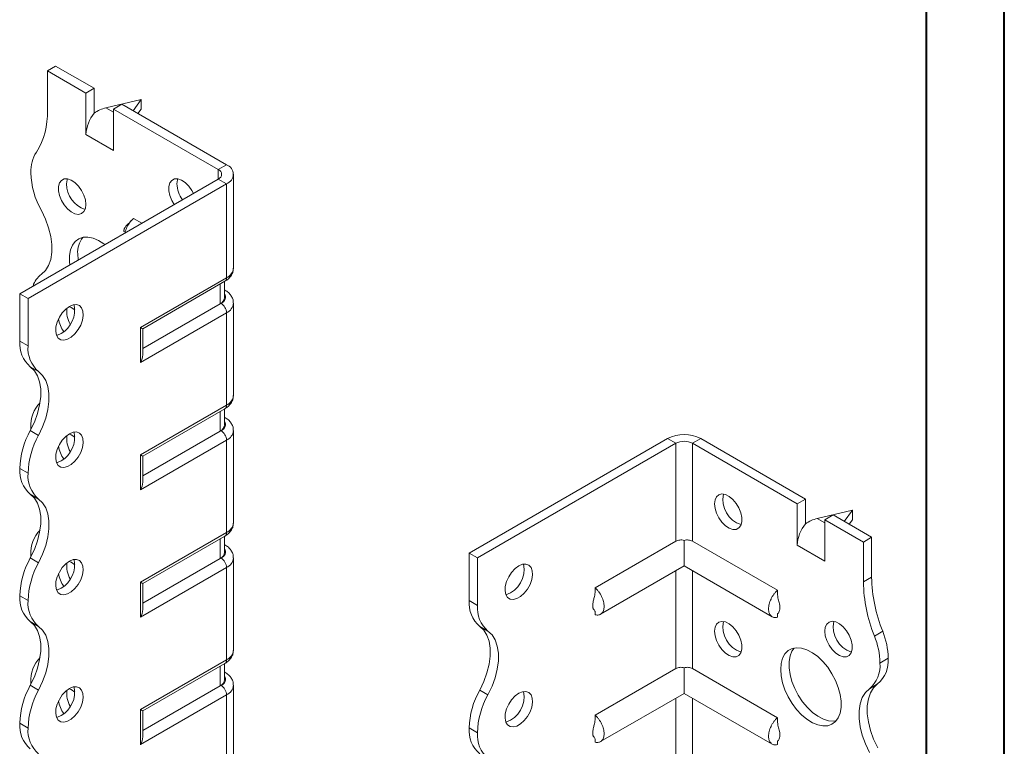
# Model space of a CAD drawing. Header units: millimetres. Extents: x 0 to 210, y 0 to 297.
# Tile 4 of 6: x 147 to 210, y 113 to 159. Entities that reach past the tile are written whole.
import ezdxf

# ---------------------------------------------------------------- set-up
doc = ezdxf.new("R2010")
doc.units = ezdxf.units.MM

msp = doc.modelspace()

# ---------------------------------------------------------------- linework, layer by layer
at = {"color": 7, "linetype": 'Continuous', "lineweight": 40}
for p, q in [((210.079, 0.215), (210.079, 297.215)), ((205.079, 5.215), (205.079, 292.215))]:
    msp.add_line(p, q, dxfattribs=at)
at = {"color": 7, "linetype": 'Continuous', "lineweight": 15}
for p, q in [((148.717, 155.839), (149.247, 156.146)), ((151.722, 154.717), (149.247, 156.146)), ((148.717, 155.839), (148.717, 153.275)), ((151.192, 154.411), (148.717, 155.839)), ((151.722, 154.717), (151.192, 154.411)), ((151.722, 153.124), (151.722, 154.717)), ((151.192, 151.757), (151.192, 154.411)), ((154.727, 154.002), (152.473, 153.466)), ((152.473, 153.466), (152.959, 153.186)), ((152.959, 153.39), (153.49, 153.696)), ((160.207, 149.818), (153.49, 153.696)), ((154.212, 153.28), (154.727, 154.002)), ((154.727, 154.002), (154.727, 153.39)), ((152.959, 150.736), (152.959, 153.39)), ((159.677, 149.512), (152.959, 153.39)), ((154.727, 153.39), (154.521, 153.101)), ((151.192, 151.757), (152.959, 150.736)), ((159.677, 149.512), (160.207, 149.818)), ((159.677, 149.512), (159.677, 148.9)), ((160.647, 143.184), (160.647, 149.206)), ((146.949, 141.552), (159.677, 148.9)), ((147.479, 141.246), (160.207, 148.594)), ((159.677, 148.9), (160.207, 148.594)), ((160.207, 142.572), (160.207, 148.594)), ((154.768, 146.066), (154.232, 146.375)), ((150.661, 144.102), (150.689, 143.711)), ((154.681, 139.382), (160.207, 142.572)), ((154.828, 139.297), (160.104, 142.343)), ((159.788, 140.901), (159.788, 142.16)), ((160.081, 141.309), (160.081, 142.329)), ((147.479, 141.246), (146.949, 141.552)), ((146.949, 138.511), (146.949, 141.552)), ((160.104, 141.78), (160.081, 141.793)), ((160.104, 141.78), (160.081, 141.791)), ((147.479, 138.205), (147.479, 141.246)), ((159.788, 140.901), (154.828, 138.037)), ((159.854, 140.939), (159.788, 140.901)), ((160.647, 135.019), (160.647, 140.939)), ((160.207, 140.326), (154.681, 137.136)), ((160.207, 134.406), (160.207, 140.326)), ((154.681, 137.136), (154.681, 139.382)), ((154.828, 137.629), (154.828, 139.297)), ((146.949, 138.511), (147.479, 138.205)), ((148.155, 136.553), (147.624, 136.859)), ((154.681, 131.216), (160.207, 134.406)), ((154.828, 131.132), (160.104, 134.177)), ((159.788, 132.735), (159.788, 133.995)), ((160.081, 133.143), (160.081, 134.164)), ((160.104, 133.614), (160.081, 133.628)), ((160.104, 133.614), (160.081, 133.625)), ((147.624, 132.776), (148.155, 132.47)), ((147.656, 132.976), (147.659, 132.841)), ((159.788, 132.735), (154.828, 129.872)), ((159.854, 132.773), (159.788, 132.735)), ((160.647, 126.853), (160.647, 132.773)), ((160.207, 132.161), (154.681, 128.971)), ((160.207, 126.241), (160.207, 132.161)), ((175.764, 124.918), (188.492, 132.266)), ((176.294, 124.612), (189.022, 131.959)), ((189.022, 131.959), (188.492, 132.266)), ((189.022, 131.959), (189.022, 125.679)), ((190.083, 131.959), (190.613, 132.266)), ((190.083, 125.679), (190.083, 131.959)), ((190.083, 131.959), (196.8, 128.081)), ((190.613, 132.266), (197.33, 128.388)), ((154.681, 128.971), (154.681, 131.216)), ((154.828, 129.464), (154.828, 131.132)), ((147.479, 130.039), (146.949, 130.345)), ((146.949, 130.345), (147.479, 130.038)), ((146.949, 130.345), (146.949, 130.345)), ((147.479, 130.038), (147.479, 130.039)), ((148.154, 128.388), (147.624, 128.694)), ((197.33, 128.388), (196.8, 128.081)), ((197.33, 126.795), (197.33, 128.388)), ((196.8, 125.428), (196.8, 128.081)), ((200.336, 127.673), (198.082, 127.137)), ((199.82, 126.95), (200.336, 127.673)), ((200.336, 127.673), (200.336, 127.061)), ((198.082, 127.137), (198.568, 126.857)), ((198.568, 127.061), (199.098, 127.367)), ((198.568, 124.407), (198.568, 127.061)), ((198.568, 127.061), (201.043, 125.632)), ((199.098, 127.367), (201.573, 125.938)), ((200.336, 127.061), (200.13, 126.772)), ((154.681, 123.051), (160.207, 126.241)), ((154.828, 122.966), (160.104, 126.012)), ((159.788, 124.57), (159.788, 125.83)), ((160.081, 124.978), (160.081, 125.999)), ((189.022, 125.679), (183.85, 122.693)), ((189.552, 125.733), (189.552, 124.096)), ((190.083, 125.679), (195.527, 122.536)), ((201.043, 125.632), (201.573, 125.938)), ((201.573, 125.938), (201.573, 123.374)), ((160.104, 125.449), (160.081, 125.462)), ((160.104, 125.449), (160.081, 125.46)), ((196.8, 125.428), (198.568, 124.407)), ((201.043, 125.632), (201.043, 123.068)), ((147.624, 124.611), (148.155, 124.305)), ((147.656, 124.811), (147.659, 124.676)), ((159.788, 124.57), (154.828, 121.706)), ((159.854, 124.608), (159.788, 124.57)), ((160.647, 118.688), (160.647, 124.608)), ((175.764, 124.918), (176.294, 124.612)), ((175.764, 121.876), (175.764, 124.918)), ((176.294, 121.57), (176.294, 124.612)), ((160.207, 123.995), (154.681, 120.805)), ((160.207, 118.076), (160.207, 123.995)), ((184.187, 120.998), (189.552, 124.096)), ((189.022, 123.789), (189.022, 117.513)), ((189.552, 124.096), (195.19, 120.841)), ((190.083, 117.513), (190.083, 123.789)), ((201.043, 123.068), (201.573, 123.374)), ((154.681, 120.805), (154.681, 123.051)), ((154.828, 121.298), (154.828, 122.966)), ((147.479, 121.873), (146.949, 122.18)), ((146.949, 122.179), (146.949, 122.18)), ((146.949, 122.179), (147.479, 121.873)), ((147.479, 121.873), (147.479, 121.873)), ((175.764, 121.876), (176.294, 121.57)), ((183.849, 121.188), (183.85, 120.965)), ((195.527, 121.025), (195.527, 120.807)), ((148.154, 120.222), (147.624, 120.529)), ((176.969, 119.919), (176.439, 120.225)), ((201.75, 119.605), (202.28, 119.911)), ((154.681, 114.885), (160.207, 118.076)), ((202.103, 117.875), (202.634, 118.182)), ((154.828, 114.801), (160.104, 117.847)), ((159.788, 116.404), (159.788, 117.664)), ((160.081, 116.813), (160.081, 117.833)), ((189.022, 117.513), (183.85, 114.528)), ((189.552, 117.568), (189.552, 115.93)), ((190.083, 117.513), (195.527, 114.37)), ((160.104, 117.284), (160.081, 117.297)), ((160.104, 117.284), (160.081, 117.295)), ((147.624, 116.445), (148.155, 116.139)), ((147.656, 116.645), (147.659, 116.51)), ((147.656, 116.645), (147.656, 116.645)), ((159.788, 116.404), (154.828, 113.541)), ((159.854, 116.442), (159.788, 116.404)), ((160.647, 110.522), (160.647, 116.442)), ((201.958, 116.53), (201.428, 116.224)), ((160.207, 115.83), (154.681, 112.64)), ((160.207, 109.91), (160.207, 115.83)), ((176.439, 116.142), (176.969, 115.836)), ((184.187, 112.833), (189.552, 115.93)), ((189.022, 115.624), (189.022, 109.348)), ((189.552, 115.93), (195.19, 112.676)), ((190.083, 109.348), (190.083, 115.624)), ((154.681, 112.64), (154.681, 114.885)), ((154.828, 113.133), (154.828, 114.801)), ((147.479, 113.708), (146.949, 114.014)), ((146.949, 114.014), (147.479, 113.708)), ((146.949, 114.014), (146.949, 114.014)), ((147.479, 113.708), (147.479, 113.708)), ((176.294, 113.405), (175.764, 113.711)), ((175.764, 113.71), (175.764, 113.711)), ((175.764, 113.71), (176.294, 113.404)), ((176.294, 113.404), (176.294, 113.405)), ((183.849, 113.022), (183.85, 112.799)), ((195.527, 112.86), (195.527, 112.642))]:
    msp.add_line(p, q, dxfattribs=at)
at = {"color": 7, "linetype": 'Continuous', "lineweight": 15, "flags": 128}
for points in [[(151.192, 147.266), (151.159, 147.56), (151.063, 147.871), (150.911, 148.174), (150.714, 148.448), (150.488, 148.672), (150.247, 148.829), (150.012, 148.909), (149.798, 148.904), (149.622, 148.816), (149.497, 148.651), (149.432, 148.421), (149.432, 148.143), (149.497, 147.838), (149.622, 147.528), (149.798, 147.237), (150.012, 146.985), (150.247, 146.793), (150.488, 146.673), (150.714, 146.635), (150.911, 146.682), (151.063, 146.81), (151.159, 147.009), (151.192, 147.266)], [(150.007, 148.91), (149.987, 148.849), (149.954, 148.593)], [(158.086, 147.981), (157.982, 148.175), (157.786, 148.448), (157.559, 148.672), (157.319, 148.83), (157.083, 148.909), (156.869, 148.905), (156.693, 148.817), (156.568, 148.651), (156.503, 148.421), (156.503, 148.143), (156.568, 147.838), (156.693, 147.529), (156.848, 147.267)], [(157.078, 148.91), (157.058, 148.85), (157.025, 148.593)], [(148.331, 142.793), (148.591, 143.038), (148.792, 143.361), (148.929, 143.752), (148.998, 144.202), (148.998, 144.698), (148.929, 145.227), (148.792, 145.776), (148.591, 146.331), (148.331, 146.876)], [(152.401, 144.699), (152.337, 144.747), (151.988, 144.967), (151.643, 145.112), (151.311, 145.179), (151.004, 145.165), (150.732, 145.072), (150.502, 144.901), (150.324, 144.659), (150.201, 144.352), (150.139, 143.992), (150.139, 143.59), (150.158, 143.405)], [(150.131, 140.735), (149.893, 140.56), (149.672, 140.322), (149.485, 140.039), (149.346, 139.731), (149.266, 139.423), (149.249, 139.136), (149.298, 138.892), (149.409, 138.709), (149.573, 138.601), (149.779, 138.575), (150.011, 138.634), (150.251, 138.773), (150.483, 138.982), (150.689, 139.245), (150.853, 139.543), (150.964, 139.854), (151.013, 140.154), (150.996, 140.422), (150.916, 140.637), (150.777, 140.784), (150.59, 140.852), (150.369, 140.835), (150.131, 140.735)], [(150.484, 140.509), (150.247, 140.664), (150.106, 140.721)], [(149.601, 139), (149.362, 138.9), (149.3, 138.888)], [(147.624, 136.859), (147.884, 136.614), (148.085, 136.291), (148.222, 135.9), (148.291, 135.451), (148.291, 134.955), (148.222, 134.425), (148.085, 133.876), (147.884, 133.321), (147.624, 132.776)], [(148.155, 132.47), (148.414, 133.015), (148.615, 133.57), (148.752, 134.119), (148.821, 134.648), (148.821, 135.144), (148.752, 135.594), (148.615, 135.985), (148.414, 136.308), (148.155, 136.553)], [(150.131, 132.57), (149.893, 132.395), (149.672, 132.156), (149.485, 131.873), (149.346, 131.566), (149.266, 131.257), (149.249, 130.971), (149.298, 130.727), (149.409, 130.544), (149.573, 130.436), (149.779, 130.41), (150.011, 130.469), (150.251, 130.608), (150.483, 130.817), (150.689, 131.08), (150.853, 131.378), (150.964, 131.688), (151.013, 131.989), (150.996, 132.257), (150.916, 132.472), (150.777, 132.619), (150.59, 132.687), (150.369, 132.67), (150.131, 132.57)], [(150.484, 132.344), (150.247, 132.498), (150.106, 132.555)], [(149.601, 130.835), (149.362, 130.735), (149.3, 130.722)], [(147.624, 128.694), (147.884, 128.448), (148.085, 128.126), (148.222, 127.735), (148.291, 127.285), (148.291, 126.789), (148.222, 126.26), (148.085, 125.71), (147.884, 125.156), (147.624, 124.611)], [(148.155, 124.305), (148.414, 124.85), (148.615, 125.404), (148.752, 125.954), (148.821, 126.483), (148.821, 126.979), (148.752, 127.429), (148.615, 127.82), (148.414, 128.142), (148.154, 128.388)], [(191.497, 128.081), (191.53, 128.337), (191.625, 128.537), (191.777, 128.665), (191.974, 128.712), (192.201, 128.674), (192.441, 128.554), (192.677, 128.362), (192.89, 128.11), (193.066, 127.819), (193.191, 127.509), (193.256, 127.204), (193.256, 126.926), (193.191, 126.696), (193.066, 126.531), (192.89, 126.443), (192.677, 126.438), (192.441, 126.518), (192.201, 126.675), (191.974, 126.899), (191.777, 127.173), (191.625, 127.476), (191.53, 127.787), (191.497, 128.081)], [(150.131, 124.405), (149.893, 124.229), (149.672, 123.991), (149.485, 123.708), (149.346, 123.401), (149.266, 123.092), (149.249, 122.805), (149.298, 122.561), (149.409, 122.379), (149.573, 122.27), (149.779, 122.245), (150.011, 122.303), (150.251, 122.442), (150.483, 122.651), (150.689, 122.914), (150.853, 123.212), (150.964, 123.523), (151.013, 123.823), (150.996, 124.091), (150.916, 124.307), (150.777, 124.454), (150.59, 124.521), (150.369, 124.504), (150.131, 124.405)], [(150.484, 124.178), (150.247, 124.333), (150.106, 124.39)], [(178.946, 124.101), (178.707, 123.926), (178.486, 123.687), (178.3, 123.404), (178.161, 123.097), (178.08, 122.789), (178.064, 122.502), (178.113, 122.258), (178.224, 122.075), (178.388, 121.967), (178.593, 121.941), (178.825, 122), (179.066, 122.139), (179.298, 122.348), (179.503, 122.611), (179.668, 122.909), (179.778, 123.219), (179.827, 123.52), (179.811, 123.788), (179.73, 124.003), (179.592, 124.15), (179.405, 124.218), (179.184, 124.201), (178.946, 124.101)], [(149.601, 122.669), (149.362, 122.57), (149.3, 122.557)], [(147.624, 120.529), (147.884, 120.283), (148.085, 119.961), (148.222, 119.569), (148.291, 119.12), (148.291, 118.624), (148.222, 118.094), (148.085, 117.545), (147.884, 116.991), (147.624, 116.445)], [(148.155, 116.139), (148.414, 116.684), (148.615, 117.239), (148.752, 117.788), (148.821, 118.318), (148.821, 118.814), (148.752, 119.263), (148.615, 119.654), (148.414, 119.977), (148.154, 120.222)], [(176.439, 116.142), (176.698, 116.687), (176.899, 117.241), (177.036, 117.791), (177.106, 118.32), (177.106, 118.816), (177.036, 119.266), (176.899, 119.657), (176.698, 119.979), (176.439, 120.225)], [(191.497, 119.916), (191.53, 120.172), (191.625, 120.372), (191.777, 120.5), (191.974, 120.546), (192.201, 120.508), (192.441, 120.389), (192.677, 120.196), (192.89, 119.945), (193.066, 119.654), (193.191, 119.344), (193.256, 119.039), (193.256, 118.761), (193.191, 118.531), (193.066, 118.365), (192.89, 118.277), (192.677, 118.273), (192.441, 118.352), (192.201, 118.51), (191.974, 118.734), (191.777, 119.008), (191.625, 119.311), (191.53, 119.621), (191.497, 119.916)], [(198.568, 119.916), (198.601, 120.173), (198.697, 120.372), (198.848, 120.5), (199.045, 120.547), (199.272, 120.509), (199.512, 120.389), (199.748, 120.197), (199.961, 119.946), (200.137, 119.654), (200.262, 119.345), (200.327, 119.039), (200.327, 118.762), (200.262, 118.531), (200.137, 118.366), (199.961, 118.278), (199.748, 118.273), (199.512, 118.353), (199.272, 118.51), (199.045, 118.735), (198.848, 119.008), (198.697, 119.312), (198.601, 119.622), (198.568, 119.916)], [(176.969, 115.836), (177.229, 116.381), (177.43, 116.935), (177.566, 117.485), (177.636, 118.014), (177.636, 118.51), (177.566, 118.96), (177.43, 119.351), (177.229, 119.673), (176.969, 119.919)], [(195.739, 117.466), (195.771, 117.849), (195.863, 118.184), (196.015, 118.459), (196.22, 118.667), (196.472, 118.799), (196.763, 118.853), (197.083, 118.826), (197.423, 118.72), (197.771, 118.537), (198.117, 118.283), (198.448, 117.967), (198.755, 117.599), (199.028, 117.191), (199.257, 116.755), (199.436, 116.307), (199.558, 115.859), (199.621, 115.427), (199.621, 115.024), (199.558, 114.664), (199.436, 114.358), (199.257, 114.116), (199.028, 113.945), (198.755, 113.851), (198.448, 113.838), (198.117, 113.905), (197.771, 114.05), (197.423, 114.269), (197.083, 114.555), (196.763, 114.898), (196.472, 115.288), (196.22, 115.712), (196.015, 116.156), (195.863, 116.606), (195.771, 117.047), (195.739, 117.466)], [(196.6, 118.834), (196.462, 118.636), (196.34, 118.329), (196.278, 117.969), (196.278, 117.567), (196.34, 117.135), (196.462, 116.687), (196.641, 116.238), (196.87, 115.803), (197.143, 115.394), (197.45, 115.026), (197.782, 114.711), (198.127, 114.457), (198.475, 114.274), (198.815, 114.167), (199.136, 114.141), (199.298, 114.16)], [(150.131, 116.239), (149.893, 116.064), (149.672, 115.826), (149.485, 115.542), (149.346, 115.235), (149.266, 114.927), (149.249, 114.64), (149.298, 114.396), (149.409, 114.213), (149.573, 114.105), (149.779, 114.079), (150.011, 114.138), (150.251, 114.277), (150.483, 114.486), (150.689, 114.749), (150.853, 115.047), (150.964, 115.358), (151.013, 115.658), (150.996, 115.926), (150.916, 116.141), (150.777, 116.288), (150.59, 116.356), (150.369, 116.339), (150.131, 116.239)], [(150.484, 116.013), (150.247, 116.168), (150.106, 116.225)], [(201.428, 112.141), (201.169, 112.686), (200.968, 113.24), (200.831, 113.789), (200.762, 114.319), (200.762, 114.815), (200.831, 115.265), (200.968, 115.656), (201.169, 115.978), (201.428, 116.224)], [(201.958, 116.53), (201.699, 116.284), (201.498, 115.962), (201.361, 115.571), (201.292, 115.121), (201.292, 114.625), (201.361, 114.095), (201.498, 113.546), (201.699, 112.992), (201.959, 112.447)], [(178.946, 115.936), (178.707, 115.76), (178.486, 115.522), (178.3, 115.239), (178.161, 114.932), (178.08, 114.623), (178.064, 114.336), (178.113, 114.092), (178.224, 113.91), (178.388, 113.801), (178.593, 113.776), (178.825, 113.834), (179.066, 113.973), (179.298, 114.182), (179.503, 114.445), (179.668, 114.743), (179.778, 115.054), (179.827, 115.354), (179.811, 115.622), (179.73, 115.838), (179.592, 115.985), (179.405, 116.052), (179.184, 116.036), (178.946, 115.936)], [(149.601, 114.504), (149.362, 114.404), (149.3, 114.391)]]:
    msp.add_lwpolyline(points, dxfattribs=at)
at = {"color": 7, "linetype": 'Continuous', "lineweight": 15}
for centre, radius, start, end in [((144.113, 153.087), 4.608, 327.74846, 2.33871), ((153.492, 151.651), 2.302, 140.22793, 177.36071), ((149.957, 149.399), 2.303, 147.74162, 182.29833), ((159.975, 149.206), 0.655, 290.78342, 69.21658), ((152.965, 149.472), 5.312, 181.78232, 209.26309), ((159.561, 149.206), 0.327, 290.78342, 69.21658), ((151.676, 148.585), 1.722, 179.74622, 251.81738), ((158.925, 148.68), 1.901, 182.60404, 215.59276), ((152.205, 144.203), 1.547, 141.65353, 183.77236), ((149.271, 141.557), 1.553, 127.23476, 161.82827), ((159.896, 143.259), 0.754, 294.37466, 354.3052), ((159.962, 142.545), 0.246, 305.01333, 6.29885), ((159.704, 141.343), 0.431, 290.26685, 29.20572), ((148.746, 140.495), 1.722, 299.74686, 11.822), ((159.58, 141.359), 0.503, 294.37466, 354.3052), ((159.44, 140.291), 0.768, 2.60548, 57.39452), ((159.911, 141.002), 0.738, 293.671, 355.26382), ((151.554, 140.422), 1.594, 172.55814, 211.08499), ((151.401, 140.248), 1.988, 188.78709, 214.75221), ((148.902, 138.346), 1.96, 175.16429, 229.31203), ((149.433, 138.039), 1.96, 175.16429, 229.31203), ((149.659, 133.133), 2.009, 134.71765, 184.47723), ((159.896, 135.094), 0.754, 294.37466, 354.3052), ((159.962, 134.379), 0.246, 305.01333, 6.29885), ((159.704, 133.177), 0.431, 290.26685, 29.20572), ((152.258, 130.18), 5.312, 150.73691, 178.21768), ((148.746, 132.33), 1.722, 299.74686, 11.822), ((159.58, 133.193), 0.503, 294.37466, 354.3052), ((159.44, 132.126), 0.768, 2.60548, 57.39452), ((159.911, 132.837), 0.738, 293.671, 355.26382), ((152.789, 129.874), 5.312, 150.73691, 178.21768), ((151.554, 132.256), 1.594, 172.55814, 211.08499), ((189.552, 130.219), 2.306, 62.60967, 117.39033), ((189.552, 130.936), 1.153, 62.60967, 117.39033), ((151.401, 132.083), 1.988, 188.78709, 214.75221), ((148.901, 130.179), 1.959, 175.16254, 229.32327), ((149.431, 129.873), 1.959, 175.16254, 229.32327), ((193.704, 128.335), 1.666, 167.1952, 252.79943), ((149.659, 124.968), 2.009, 134.71765, 184.47723), ((159.896, 126.928), 0.754, 294.37466, 354.3052), ((199.1, 125.322), 2.302, 140.22793, 177.36071), ((159.962, 126.214), 0.246, 305.01333, 6.29885), ((159.704, 125.012), 0.431, 290.26685, 29.20572), ((152.258, 122.014), 5.312, 150.73691, 178.21768), ((148.746, 124.165), 1.722, 299.74686, 11.822), ((159.58, 125.028), 0.503, 294.37466, 354.3052), ((159.44, 123.961), 0.768, 2.60548, 57.39452), ((159.911, 124.672), 0.738, 293.671, 355.26382), ((152.789, 121.708), 5.312, 150.73691, 178.21768), ((151.554, 124.091), 1.594, 172.55814, 211.08499), ((177.622, 123.845), 1.666, 287.20078, 12.8046), ((151.401, 123.917), 1.988, 188.78709, 214.75221), ((211.329, 123.562), 9.758, 181.10398, 201.97437), ((210.799, 123.256), 9.758, 181.10398, 201.97437), ((148.901, 122.014), 1.959, 175.16254, 229.32327), ((149.431, 121.708), 1.959, 175.16254, 229.32327), ((177.717, 121.711), 1.96, 175.16429, 229.31203), ((178.247, 121.405), 1.96, 175.16429, 229.31203), ((193.704, 120.17), 1.666, 167.1952, 252.79943), ((200.775, 120.17), 1.666, 167.1952, 252.79943), ((197.223, 117.779), 4.881, 1.13517, 21.97152), ((197.754, 118.085), 4.881, 1.13517, 21.97152), ((149.659, 116.802), 2.009, 134.72167, 184.47672), ((159.962, 118.048), 0.246, 305.01333, 6.29885), ((159.896, 118.763), 0.754, 294.37466, 354.3052), ((200.68, 118.016), 1.96, 310.68797, 4.83571), ((200.15, 117.71), 1.96, 310.68797, 4.83571), ((159.58, 116.862), 0.503, 294.37466, 354.3052), ((159.704, 116.847), 0.431, 290.26685, 29.20572), ((152.258, 113.849), 5.312, 150.73691, 178.21768), ((148.746, 115.999), 1.722, 299.74686, 11.822), ((159.44, 115.795), 0.768, 2.60548, 57.39452), ((159.911, 116.506), 0.738, 293.671, 355.26382), ((152.789, 113.543), 5.312, 150.73691, 178.21768), ((151.554, 115.926), 1.594, 172.55814, 211.08499), ((181.073, 113.546), 5.312, 150.73691, 178.21768), ((181.603, 113.239), 5.312, 150.73691, 178.21768), ((177.622, 115.679), 1.666, 287.20078, 12.8046), ((151.401, 115.752), 1.988, 188.78709, 214.75221), ((148.901, 113.849), 1.959, 175.16254, 229.32327), ((149.431, 113.542), 1.959, 175.16254, 229.32327), ((177.715, 113.545), 1.959, 175.16254, 229.32327), ((178.246, 113.239), 1.959, 175.16254, 229.32327)]:
    msp.add_arc(centre, radius, start, end, dxfattribs=at)
for centre, major_axis, ratio, start_param, end_param in [((152.473, 152.242), (1.39, 0.796), 0.717477, 1.181016, 1.704614), ((154.328, 139.586), (0.5, -0.289), 0.00007, 0.000041, 0.785439), ((154.328, 137.34), (0.354, 0.612), 0.577335, 4.71243, 5.497828), ((154.328, 131.42), (0.5, -0.289), 0.00007, 0.000041, 0.785439), ((154.328, 129.175), (0.354, 0.612), 0.577335, 4.71243, 5.497828), ((198.082, 125.912), (1.39, 0.796), 0.717477, 1.181016, 1.704614), ((154.328, 123.255), (0.5, -0.289), 0.00007, 0.000041, 0.785439), ((154.328, 121.009), (0.354, 0.612), 0.577335, 4.71243, 5.497828), ((154.328, 115.09), (0.5, -0.289), 0.00007, 0.000041, 0.785439), ((154.328, 112.844), (0.354, 0.612), 0.577335, 4.71243, 5.497828)]:
    msp.add_ellipse(centre, major_axis=major_axis, ratio=ratio, start_param=start_param, end_param=end_param, dxfattribs=at)
for points, knots in [([(154.076, 146.22), (154.042, 146.18), (153.973, 146.096), (153.846, 145.979), (153.745, 145.871), (153.678, 145.769), (153.65, 145.707), (153.637, 145.666), (153.629, 145.628), (153.626, 145.593), (153.627, 145.562), (153.631, 145.536), (153.638, 145.517), (153.643, 145.515), (153.646, 145.514)], [0, 0, 0, 0, 0.166886, 0.344882, 0.596682, 0.711409, 0.755274, 0.792282, 0.824827, 0.855782, 0.888001, 0.923721, 0.961115, 1, 1, 1, 1]), ([(154.232, 146.375), (154.176, 146.319), (154.038, 146.182), (153.857, 145.902), (153.733, 145.633), (153.712, 145.489), (153.706, 145.453)], [0, 0, 0, 0, 0.225912, 0.558443, 0.890983, 1, 1, 1, 1]), ([(160.104, 142.343), (160.155, 142.375), (160.285, 142.457), (160.453, 142.622), (160.582, 142.839), (160.647, 143.032), (160.639, 143.146), (160.637, 143.18)], [0, 0, 0, 0, 0.169247, 0.427441, 0.669069, 0.902307, 1, 1, 1, 1]), ([(160.637, 140.942), (160.638, 140.993), (160.64, 141.127), (160.56, 141.332), (160.42, 141.538), (160.259, 141.684), (160.144, 141.755), (160.104, 141.78)], [0, 0, 0, 0, 0.146541, 0.385197, 0.621646, 0.868918, 1, 1, 1, 1]), ([(160.104, 134.177), (160.155, 134.21), (160.285, 134.291), (160.453, 134.456), (160.582, 134.673), (160.647, 134.867), (160.639, 134.981), (160.637, 135.015)], [0, 0, 0, 0, 0.169247, 0.427441, 0.669069, 0.902307, 1, 1, 1, 1]), ([(160.637, 132.776), (160.638, 132.827), (160.64, 132.961), (160.56, 133.166), (160.42, 133.373), (160.259, 133.518), (160.144, 133.59), (160.104, 133.614)], [0, 0, 0, 0, 0.146541, 0.385197, 0.621646, 0.868918, 1, 1, 1, 1]), ([(160.104, 126.012), (160.155, 126.044), (160.285, 126.126), (160.453, 126.291), (160.582, 126.508), (160.647, 126.701), (160.639, 126.816), (160.637, 126.849)], [0, 0, 0, 0, 0.169247, 0.427441, 0.669069, 0.902307, 1, 1, 1, 1]), ([(189.552, 125.733), (189.506, 125.747), (189.458, 125.757), (189.362, 125.765), (189.315, 125.764), (189.178, 125.748), (189.093, 125.72), (189.022, 125.679)], [0, 0, 0, 0, 0.25, 0.25, 0.5, 0.5, 1, 1, 1, 1]), ([(190.083, 125.679), (190.047, 125.699), (190.008, 125.716), (189.926, 125.743), (189.881, 125.753), (189.789, 125.764), (189.743, 125.765), (189.647, 125.757), (189.599, 125.748), (189.552, 125.733)], [0, 0, 0, 0, 0.25, 0.25, 0.5, 0.5, 0.75, 0.75, 1, 1, 1, 1]), ([(160.637, 124.611), (160.638, 124.662), (160.64, 124.796), (160.56, 125.001), (160.42, 125.208), (160.259, 125.353), (160.144, 125.424), (160.104, 125.449)], [0, 0, 0, 0, 0.146541, 0.385197, 0.621646, 0.868918, 1, 1, 1, 1]), ([(183.849, 122.489), (183.836, 122.372), (183.813, 122.173), (183.744, 121.934), (183.703, 121.756), (183.68, 121.603), (183.685, 121.47), (183.709, 121.381), (183.747, 121.3), (183.814, 121.236), (183.837, 121.192), (183.849, 121.168)], [0, 0, 0, 0, 0.183504, 0.31194, 0.386743, 0.467744, 0.560177, 0.6132, 0.6742, 0.824602, 1, 1, 1, 1]), ([(183.85, 120.965), (183.89, 120.954), (183.93, 120.949), (184.006, 120.946), (184.043, 120.949), (184.112, 120.964), (184.144, 120.975), (184.205, 121.007), (184.233, 121.028), (184.283, 121.076), (184.306, 121.104), (184.345, 121.166), (184.362, 121.202), (184.388, 121.278), (184.398, 121.319), (184.412, 121.407), (184.415, 121.454), (184.415, 121.551), (184.412, 121.601), (184.398, 121.703), (184.388, 121.757), (184.348, 121.918), (184.309, 122.026), (184.207, 122.24), (184.147, 122.342), (184.043, 122.485), (184.006, 122.531), (183.929, 122.616), (183.89, 122.656), (183.85, 122.693)], [0, 0, 0, 0, 0.0625, 0.0625, 0.125, 0.125, 0.1875, 0.1875, 0.25, 0.25, 0.3125, 0.3125, 0.375, 0.375, 0.4375, 0.4375, 0.5, 0.5, 0.5625, 0.5625, 0.625, 0.625, 0.75, 0.75, 0.875, 0.875, 0.9375, 0.9375, 1, 1, 1, 1]), ([(195.527, 122.536), (195.487, 122.499), (195.447, 122.459), (195.371, 122.374), (195.334, 122.328), (195.265, 122.234), (195.233, 122.185), (195.172, 122.083), (195.144, 122.03), (195.094, 121.924), (195.071, 121.87), (195.032, 121.762), (195.015, 121.707), (194.989, 121.6), (194.979, 121.548), (194.965, 121.445), (194.962, 121.394), (194.962, 121.248), (194.975, 121.16), (195.028, 121.007), (195.068, 120.943), (195.169, 120.846), (195.229, 120.814), (195.334, 120.792), (195.37, 120.789), (195.447, 120.791), (195.487, 120.797), (195.527, 120.807)], [0, 0, 0, 0, 0.0625, 0.0625, 0.125, 0.125, 0.1875, 0.1875, 0.25, 0.25, 0.3125, 0.3125, 0.375, 0.375, 0.4375, 0.4375, 0.5, 0.5, 0.625, 0.625, 0.75, 0.75, 0.875, 0.875, 0.9375, 0.9375, 1, 1, 1, 1]), ([(195.532, 121.014), (195.535, 121.014), (195.541, 121.014), (195.59, 121.074), (195.651, 121.177), (195.686, 121.287), (195.694, 121.389), (195.69, 121.506), (195.653, 121.703), (195.568, 121.986), (195.542, 122.21), (195.527, 122.332)], [0, 0, 0, 0, 0.08308, 0.205474, 0.3297739, 0.4350469, 0.4818904, 0.5270815, 0.6370912, 0.80214, 1, 1, 1, 1]), ([(160.104, 117.847), (160.155, 117.879), (160.285, 117.96), (160.453, 118.125), (160.582, 118.343), (160.647, 118.536), (160.639, 118.65), (160.637, 118.684)], [0, 0, 0, 0, 0.169247, 0.427441, 0.669069, 0.902307, 1, 1, 1, 1]), ([(189.552, 117.568), (189.506, 117.582), (189.458, 117.591), (189.362, 117.6), (189.315, 117.599), (189.178, 117.582), (189.093, 117.554), (189.022, 117.513)], [0, 0, 0, 0, 0.25, 0.25, 0.5, 0.5, 1, 1, 1, 1]), ([(190.083, 117.513), (190.047, 117.534), (190.008, 117.551), (189.925, 117.578), (189.881, 117.588), (189.744, 117.604), (189.646, 117.597), (189.552, 117.568)], [0, 0, 0, 0, 0.25, 0.25, 0.5, 0.5, 1, 1, 1, 1]), ([(160.637, 116.446), (160.638, 116.496), (160.64, 116.63), (160.56, 116.836), (160.42, 117.042), (160.259, 117.188), (160.144, 117.259), (160.104, 117.284)], [0, 0, 0, 0, 0.146541, 0.385197, 0.621646, 0.868918, 1, 1, 1, 1]), ([(183.849, 114.324), (183.836, 114.206), (183.813, 114.008), (183.744, 113.769), (183.703, 113.59), (183.68, 113.438), (183.685, 113.305), (183.709, 113.215), (183.747, 113.134), (183.814, 113.071), (183.837, 113.027), (183.849, 113.003)], [0, 0, 0, 0, 0.183504, 0.31194, 0.386743, 0.467744, 0.560177, 0.6132, 0.6742, 0.824602, 1, 1, 1, 1]), ([(183.85, 112.799), (183.89, 112.789), (183.93, 112.783), (184.006, 112.781), (184.043, 112.784), (184.112, 112.798), (184.144, 112.81), (184.205, 112.842), (184.233, 112.862), (184.283, 112.91), (184.306, 112.938), (184.345, 113.001), (184.362, 113.037), (184.388, 113.113), (184.398, 113.154), (184.412, 113.241), (184.415, 113.288), (184.415, 113.385), (184.412, 113.435), (184.398, 113.538), (184.388, 113.591), (184.348, 113.753), (184.309, 113.861), (184.207, 114.075), (184.147, 114.177), (184.043, 114.32), (184.006, 114.365), (183.929, 114.451), (183.89, 114.49), (183.85, 114.528)], [0, 0, 0, 0, 0.0625, 0.0625, 0.125, 0.125, 0.1875, 0.1875, 0.25, 0.25, 0.3125, 0.3125, 0.375, 0.375, 0.4375, 0.4375, 0.5, 0.5, 0.5625, 0.5625, 0.625, 0.625, 0.75, 0.75, 0.875, 0.875, 0.9375, 0.9375, 1, 1, 1, 1]), ([(195.527, 114.37), (195.487, 114.333), (195.447, 114.294), (195.371, 114.209), (195.334, 114.163), (195.265, 114.068), (195.233, 114.019), (195.172, 113.918), (195.144, 113.865), (195.094, 113.758), (195.071, 113.705), (195.032, 113.597), (195.015, 113.542), (194.989, 113.435), (194.979, 113.382), (194.965, 113.279), (194.962, 113.228), (194.962, 113.083), (194.975, 112.995), (195.028, 112.841), (195.068, 112.778), (195.169, 112.681), (195.229, 112.649), (195.334, 112.626), (195.37, 112.623), (195.447, 112.626), (195.487, 112.631), (195.527, 112.642)], [0, 0, 0, 0, 0.0625, 0.0625, 0.125, 0.125, 0.1875, 0.1875, 0.25, 0.25, 0.3125, 0.3125, 0.375, 0.375, 0.4375, 0.4375, 0.5, 0.5, 0.625, 0.625, 0.75, 0.75, 0.875, 0.875, 0.9375, 0.9375, 1, 1, 1, 1]), ([(195.532, 112.849), (195.535, 112.849), (195.541, 112.849), (195.59, 112.908), (195.651, 113.012), (195.686, 113.122), (195.694, 113.224), (195.69, 113.34), (195.653, 113.538), (195.568, 113.82), (195.542, 114.044), (195.527, 114.166)], [0, 0, 0, 0, 0.08308, 0.205474, 0.329774, 0.435047, 0.48189, 0.527082, 0.637091, 0.80214, 1, 1, 1, 1])]:
    msp.add_open_spline(points, degree=3, knots=knots, dxfattribs=at)
for points in [[(183.85, 122.693), (183.849, 122.625), (183.849, 122.557), (183.849, 122.489)], [(195.527, 122.536), (195.527, 122.468), (195.527, 122.4), (195.527, 122.332)], [(183.85, 114.528), (183.849, 114.459), (183.849, 114.391), (183.849, 114.324)], [(195.527, 114.37), (195.527, 114.302), (195.527, 114.234), (195.527, 114.166)]]:
    msp.add_open_spline(points, degree=3, dxfattribs=at)

doc.saveas('drawing.dxf')
